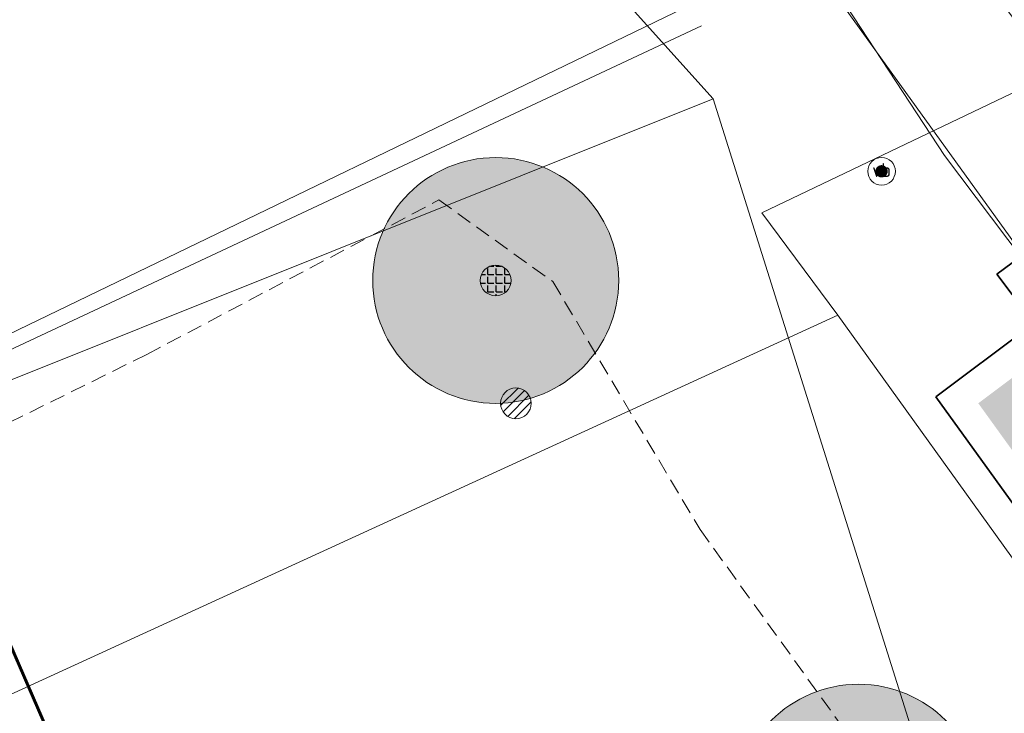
# Model space of a CAD drawing. Header units: metres. Extents: x 163543 to 168130, y 402678 to 405437.
# Tile 134 of 256: x 164777 to 164793, y 403559 to 403570. Entities that reach past the tile are written whole.
import ezdxf
from ezdxf.enums import TextEntityAlignment as Align

# ---------------------------------------------------------------- set-up
doc = ezdxf.new("R2010")
doc.units = ezdxf.units.M
doc.linetypes.add('X-CA190022.004-UO-DTM inmeting_v0.1$0$DASHED2', pattern=[0.375, 0.25, -0.125])
doc.linetypes.add('X-CA190022.004-UO-TXT_Tekst 1op200$0$AL-TEKENBLADGRENS', pattern=[11.5, 2.5, -1.5, 1, -1.5, 1, -1.5, 2.5])
doc.layers.get('0').update_dxf_attribs({"lineweight": 25})
doc.layers.add('X-CA190022.004-UO-ARC_Arcering$0$N-GV-GR-GRAS-A-200 GRASMENGSEL M1', color=62, linetype='Continuous', lineweight=18, transparency=0.5)
doc.layers.add('X-CA190022.004-UO-ARC_Arcering$0$N-WE-GR-GROENSTROOK-A', color=62, linetype='Continuous', lineweight=0, transparency=0.5)
for name, color, linetype, lineweight in [('X-CA190022.004-UO-BBM_bebording bebakening markering_v0.4$0$VERKEERSBORDPAAL', 7, 'Continuous', 25), ('X-CA190022.004-UO-BGT_Ondergrond$0$GE_244_Taludlijn_Lijn_GEM', 253, 'Continuous', 9), ('X-CA190022.004-UO-BGT_Ondergrond$0$GE_314_WGDRijbaanLokaleweg_Vlak_GEM', 253, 'Continuous', 9), ('X-CA190022.004-UO-BGT_Ondergrond$0$GE_367_OWGBerm_groenvoorziening_grasenk_GEM', 253, 'Continuous', 9), ('X-CA190022.004-UO-BGT_Ondergrond$0$GE_478_BTDGroenvoorziening_bosplantsoen_GEM', 253, 'Continuous', 9), ('X-CA190022.004-UO-BGT_Ondergrond$0$GE_479_BTDGroenvoorziening_grasenkruida_GEM', 253, 'Continuous', 9), ('X-CA190022.004-UO-BGT_Ondergrond$0$GE_814_BRDVerkeersbord_Punt_GEM', 253, 'Continuous', 9), ('X-CA190022.004-UO-DTM inmeting_v0.1$0$B-WE-AL-TOPOGRAFIE_CULTUURGRENS-G', 246, 'X-CA190022.004-UO-DTM inmeting_v0.1$0$DASHED2', 0), ('X-CA190022.004-UO-DTM inmeting_v0.1$0$B-WE-GR-BOOM-S', 246, 'Continuous', 0), ('X-CA190022.004-UO-DTM inmeting_v0.1$0$B-WE-VH-VERHARDING_ASFALT-G', 246, 'Continuous', 0), ('X-CA190022.004-UO-DWM_Beplanting$0$B-WE-GR-BOOM-S AFKOMSTIG UIT BGT', 252, 'Continuous', 0), ('X-CA190022.004-UO-GZM_Werkgrens_v0.2$0$N-WE-KG-GRENS_SYSTEEMGRENS-G', 7, 'X-CA190022.004-UO-GZM_Werkgrens_v0.2$0$KG-OG', 35), ('X-CA190022.004-UO-KAD_Percelen$0$B-WE-KG-GRENS_PERCEEL-GV', 150, 'Continuous', 9), ('X-CA190022.004-UO-TXT_Tekst 1op200$0$X-XX-AL-AANKLEDING-M', 7, 'Continuous', 18), ('X-CA190022.004-UO-TXT_Tekst 1op200$0$X-XX-AL-TEKENBLADGRENS-G', 7, 'X-CA190022.004-UO-TXT_Tekst 1op200$0$AL-TEKENBLADGRENS', 35)]:
    doc.layers.add(name, color=color, linetype=linetype, lineweight=lineweight)
doc.layers.add('X-CA190022.004-UO-DWM_Beplanting$0$B-WE-GR-BOOM-S AFKOMSTIG UIT BOMENBESTAND GEMEENTE', color=252, linetype='Continuous')
doc.layers.add('X-CA190022.004-UO-DWM_Beplanting$0$N-GV-GR-GRAS-A-200', color=7, linetype='Continuous')
doc.styles.add('X-CA190022.004-UO-BGT_Ondergrond$0$NLCS-ISO', font='NLCS-ISO.ttf')
doc.styles.add('X-CA190022.004-UO-TXT_Tekst 1op200$0$NLCS-ISO-M200-T18', font='NLCS-ISO.ttf', dxfattribs={"height": 0.36})
doc.linetypes.add('X-CA190022.004-UO-GZM_Werkgrens_v0.2$0$KG-OG', pattern='A,5.5,-1.5,[2,NLCS.SHX,S=0.5,R=0,X=0,Y=0],-1.5', length=8.5)
doc.dimstyles.new('X-CA190022.004-UO-TXT_Tekst 1op200$0$NLCS-M200-T18-PIJL_L2_H1', dxfattribs={"dimscale": 0.2, "dimtxt": 2.5, "dimasz": 1.8, "dimexe": 2, "dimexo": 2, "dimgap": 0.7, "dimtad": 1, "dimzin": 0, "dimdsep": 46, "dimtxsty": 'X-CA190022.004-UO-TXT_Tekst 1op200$0$NLCS-ISO-M200-T18', "dimcen": 0, "dimdle": 2, "dimclrd": 256, "dimclre": 256, "dimclrt": 10, "dimadec": 1, "dimazin": 0, "dimtfac": 1, "dimtdec": 3, "dimtofl": 0, "dimtmove": 0, "dimatfit": 3, "dimfxl": 2, "dimfxlon": 1, "dimtfillclr": 256, "dimtolj": 1, "dimtzin": 0, "dimlwd": -1, "dimlwe": -1, "dimarcsym": 0})

# ---------------------------------------------------------------- blocks, each defined once
blk = doc.blocks.new('X-CA190022.004-UO-BGT_Ondergrond$0$SIE-WEG_PAAL_VERKEERSBORD-SO')
at = {"linetype": 'ByBlock', "lineweight": 18}
blk.add_circle((0, 0), 1.5, dxfattribs=at)
at = {"linetype": 'ByBlock', "lineweight": 18, "style": 'X-CA190022.004-UO-BGT_Ondergrond$0$NLCS-ISO'}
blk.add_text('vb', height=1.5, dxfattribs=at).set_placement((0, 0.13), align=Align.MIDDLE_CENTER)
blk = doc.blocks.new('X-CA190022.004-UO-BGT_Ondergrond$0$IMGEOVerkeersbord')
at = {"xscale": 5, "yscale": 5, "zscale": 5}
blk.add_blockref('X-CA190022.004-UO-BGT_Ondergrond$0$SIE-WEG_PAAL_VERKEERSBORD-SO', (0, 0), dxfattribs=at)
blk = doc.blocks.new('X-CA190022.004-UO-DTM inmeting_v0.1$0$boom')
h = blk.add_hatch()
h.set_pattern_fill('ANSI31', color=256, scale=0.13)
h.paths.add_polyline_path([(-1, 0, 1), (1, 0, 1)])
blk.add_circle((0, 0), 1)
blk = doc.blocks.new('X-CA190022.004-UO-DWM_Beplanting$0$SGR-BOOM_01-SO')
at = {"linetype": 'ByBlock', "lineweight": 18}
h = blk.add_hatch(color=0, dxfattribs=at)
h.dxf.hatch_style = 1
edge = h.paths.add_edge_path()
edge.add_arc((0, 0), 0.25, 0, 360)
at = {"color": 0, "linetype": 'ByBlock', "lineweight": 18}
for radius in [2, 0.25]:
    blk.add_circle((0, 0), radius, dxfattribs=at)
blk = doc.blocks.new('X-CA190022.004-UO-DWM_Beplanting$0$IMGEOBoom')
at = {"transparency": 33554457}
h = blk.add_hatch(color=256, dxfattribs=at)
h.dxf.hatch_style = 1
edge = h.paths.add_edge_path()
edge.add_arc((0, 0), 100, 0, 360)
edge = h.paths.add_edge_path(flags=17)
edge.add_arc((0, 0), 12.5, 0, 360)
h = blk.add_hatch()
h.set_pattern_fill('ANGLE', color=256)
h.set_pattern_definition([(0, (0, 0), (0, 6.985), [5.08, -1.905]), (90, (0, 0), (-6.985, 4e-16), [5.08, -1.905])])
edge = h.paths.add_edge_path(flags=17)
edge.add_arc((0, 0), 12.5, 0, 360)
at = {"layer": 'X-CA190022.004-UO-DWM_Beplanting$0$N-GV-GR-GRAS-A-200'}
h = blk.add_hatch(color=256, dxfattribs=at)
h.dxf.hatch_style = 1
edge = h.paths.add_edge_path(flags=17)
edge.add_arc((0, 0), 12.5, 0, 360)
at = {"xscale": 50, "yscale": 50, "zscale": 50}
blk.add_blockref('X-CA190022.004-UO-DWM_Beplanting$0$SGR-BOOM_01-SO', (0, 0), dxfattribs=at)
blk = doc.blocks.new('X-CA190022.004-UO-BBM_bebording bebakening markering_v0.4$0$_Dot')
at = {"color": 0, "linetype": 'ByBlock', "const_width": 0.5}
blk.add_lwpolyline([(-0.25, 0, 1), (0.25, 0, 1)], format="xyb", close=True, dxfattribs=at)
blk = doc.blocks.new('*D1240')
at = {"layer": 'X-CA190022.004-UO-TXT_Tekst 1op200$0$X-XX-AL-AANKLEDING-M', "transparency": 16777216}
for p, q in [((164797.04, 403565.551), (164792.304, 403571.876)), ((164797.04, 403565.551), (164796.72, 403565.311)), ((164797.723, 403564.639), (164797.256, 403565.263)), ((164797.939, 403564.35), (164797.619, 403564.111))]:
    blk.add_line(p, q, dxfattribs=at)
for points in [[(164797.304, 403565.299), (164797.208, 403565.227), (164797.04, 403565.551)], [(164797.771, 403564.674), (164797.675, 403564.603), (164797.939, 403564.35)]]:
    blk.add_solid(points, dxfattribs=at)
at = {"layer": 'X-CA190022.004-UO-TXT_Tekst 1op200$0$X-XX-AL-AANKLEDING-M', "transparency": 16777216, "insert": (164794.524, 403569.945), "char_height": 0.36, "attachment_point": 5, "rotation": 306.8287, "style": 'X-CA190022.004-UO-TXT_Tekst 1op200$0$NLCS-ISO-M200-T18'}
blk.add_mtext('\\A1;Plateau opgang\\Psinus L=1.50m en H=0.12m', dxfattribs=at)

msp = doc.modelspace()

# ---------------------------------------------------------------- hatches: boundary and pattern name
at = {"layer": 'X-CA190022.004-UO-ARC_Arcering$0$N-GV-GR-GRAS-A-200 GRASMENGSEL M1'}
h = msp.add_hatch(dxfattribs=at)
h.set_pattern_fill('AGR-GRAS_02-SO', color=256, scale=0.1, pattern_type=2)
h.set_pattern_definition([(0, (0, 0), (1, 1), [0.25, -0.75]), (0, (0.55, 0.6), (1, 1), [0.25, -0.75]), (90, (0.1, 0.35), (-1, 1), [0.25, -0.75]), (90, (0.5, 0.7), (-1, 1), [0.25, -0.75]), (45, (0.2, 0.7), (0, 1), [0.25, -1.164213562]), (135, (0.55, 0), (-1, 0), [0.25, -1.164213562]), (26.5650512, (0.25, 0.3), (1, 4e-10), [0.25, -1.986067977]), (26.5650512, (0.7, 0.8), (1, 4e-10), [0.25, -1.986067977]), (63.43494882, (0.7, 0), (5e-11, 1), [0.25, -1.986067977]), (63.43494882, (0.25, 0.45), (5e-11, 1), [0.25, -1.986067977]), (63.43494882, (0.6, 0.2), (5e-11, 1), [0.25, -1.986067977]), (116.5650512, (0, 0.55), (-4e-10, 1), [0.25, -1.986067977]), (153.43494882, (0.2, 0.15), (-1, 5e-11), [0.25, -1.986067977])])
edge = h.paths.add_edge_path()
edge.add_line((164796.584, 403558.963), (164794.974, 403557.757))
edge.add_line((164794.974, 403557.757), (164794.674, 403557.537))
edge.add_line((164794.674, 403557.537), (164793.96, 403557.043))
edge.add_line((164793.96, 403557.043), (164793.234, 403556.582))
edge.add_line((164793.234, 403556.582), (164792.49, 403556.151))
edge.add_line((164792.49, 403556.151), (164791.73, 403555.749))
edge.add_line((164791.73, 403555.749), (164790.954, 403555.379))
edge.add_line((164790.954, 403555.379), (164790.163, 403555.04))
edge.add_line((164790.163, 403555.04), (164789.36, 403554.733))
edge.add_line((164789.36, 403554.733), (164788.545, 403554.458))
edge.add_line((164788.545, 403554.458), (164787.71, 403554.213))
edge.add_line((164787.71, 403554.213), (164787.498, 403554.156))
edge.add_line((164787.498, 403554.156), (164786.89, 403554.008))
edge.add_line((164786.89, 403554.008), (164786.044, 403553.831))
edge.add_line((164786.044, 403553.831), (164785.196, 403553.69))
edge.add_line((164785.196, 403553.69), (164784.343, 403553.582))
edge.add_line((164784.343, 403553.582), (164783.486, 403553.509))
edge.add_line((164783.486, 403553.509), (164782.627, 403553.47))
edge.add_line((164782.627, 403553.47), (164781.767, 403553.465))
edge.add_line((164781.767, 403553.465), (164780.908, 403553.495))
edge.add_line((164780.908, 403553.495), (164780.07, 403553.558))
edge.add_line((164780.07, 403553.558), (164779.168, 403553.661))
edge.add_line((164779.168, 403553.661), (164778.206, 403553.797))
edge.add_line((164778.206, 403553.797), (164777.068, 403553.91))
edge.add_line((164777.068, 403553.91), (164775.928, 403553.977))
edge.add_line((164775.928, 403553.977), (164774.786, 403553.999))
edge.add_line((164774.786, 403553.999), (164773.643, 403553.975))
edge.add_line((164773.643, 403553.975), (164772.501, 403553.906))
edge.add_line((164772.501, 403553.906), (164771.403, 403553.795))
edge.add_line((164771.403, 403553.795), (164771.053, 403553.751))
edge.add_line((164771.053, 403553.751), (164770.212, 403553.627))
edge.add_line((164770.212, 403553.627), (164769.098, 403553.423))
edge.add_line((164769.098, 403553.423), (164767.978, 403553.172))
edge.add_line((164767.978, 403553.172), (164766.868, 403552.876))
edge.add_line((164766.868, 403552.876), (164765.769, 403552.535))
edge.add_line((164765.769, 403552.535), (164764.685, 403552.15))
edge.add_line((164764.685, 403552.15), (164763.641, 403551.733))
edge.add_line((164763.641, 403551.733), (164763.103, 403551.498))
edge.add_line((164763.103, 403551.498), (164762.884, 403551.399))
edge.add_line((164762.884, 403551.399), (164763.543, 403550.051))
edge.add_line((164763.543, 403550.051), (164763.712, 403550.128))
edge.add_line((164763.712, 403550.128), (164764.219, 403550.348))
edge.add_line((164764.219, 403550.348), (164765.214, 403550.747))
edge.add_line((164765.214, 403550.747), (164766.242, 403551.111))
edge.add_line((164766.242, 403551.111), (164767.283, 403551.434))
edge.add_line((164767.283, 403551.434), (164768.336, 403551.715))
edge.add_line((164768.336, 403551.715), (164769.397, 403551.953))
edge.add_line((164769.397, 403551.953), (164770.456, 403552.147))
edge.add_line((164770.456, 403552.147), (164771.256, 403552.264))
edge.add_line((164771.256, 403552.264), (164771.572, 403552.304))
edge.add_line((164771.572, 403552.304), (164772.622, 403552.41))
edge.add_line((164772.622, 403552.41), (164773.704, 403552.476))
edge.add_line((164773.704, 403552.476), (164774.787, 403552.499))
edge.add_line((164774.787, 403552.499), (164775.87, 403552.478))
edge.add_line((164775.87, 403552.478), (164776.949, 403552.414))
edge.add_line((164776.949, 403552.414), (164778.027, 403552.307))
edge.add_line((164778.027, 403552.307), (164778.977, 403552.173))
edge.add_line((164778.977, 403552.173), (164779.908, 403552.066))
edge.add_line((164779.908, 403552.066), (164780.826, 403551.998))
edge.add_line((164780.826, 403551.998), (164781.745, 403551.966))
edge.add_line((164781.745, 403551.966), (164782.665, 403551.971))
edge.add_line((164782.665, 403551.971), (164783.584, 403552.013))
edge.add_line((164783.584, 403552.013), (164784.501, 403552.091))
edge.add_line((164784.501, 403552.091), (164785.413, 403552.206))
edge.add_line((164785.413, 403552.206), (164786.321, 403552.358))
edge.add_line((164786.321, 403552.358), (164787.232, 403552.547))
edge.add_line((164787.232, 403552.547), (164787.889, 403552.708))
edge.add_line((164787.889, 403552.708), (164788.114, 403552.768))
edge.add_line((164788.114, 403552.768), (164788.997, 403553.027))
edge.add_line((164788.997, 403553.027), (164789.868, 403553.321))
edge.add_line((164789.868, 403553.321), (164790.727, 403553.65))
edge.add_line((164790.727, 403553.65), (164791.573, 403554.012))
edge.add_line((164791.573, 403554.012), (164792.403, 403554.409))
edge.add_line((164792.403, 403554.409), (164793.217, 403554.838))
edge.add_line((164793.217, 403554.838), (164794.013, 403555.299))
edge.add_line((164794.013, 403555.299), (164794.789, 403555.792))
edge.add_line((164794.789, 403555.792), (164795.546, 403556.316))
edge.add_line((164795.546, 403556.316), (164795.868, 403556.553))
edge.add_line((164795.868, 403556.553), (164796.32, 403556.891))
edge.add_line((164796.32, 403556.891), (164797.091, 403557.468))
edge.add_arc((164795.592, 403559.469), 2.5, 306.8287, 317.7486)
edge.add_line((164797.443, 403557.788), (164796.584, 403558.963))
at = {"layer": 'X-CA190022.004-UO-ARC_Arcering$0$N-WE-GR-GROENSTROOK-A'}
h = msp.add_hatch(color=256, dxfattribs=at)
h.dxf.hatch_style = 1
h.paths.add_polyline_path([(164794.67, 403565.025), (164793.069, 403563.826), (164793.507, 403563.218), (164795.589, 403560.329), (164797.507, 403561.088)])

# ---------------------------------------------------------------- linework, layer by layer
at = {"layer": 'X-CA190022.004-UO-BGT_Ondergrond$0$GE_244_Taludlijn_Lijn_GEM'}
msp.add_line((164788.57, 403569.97), (164770.122, 403561.314), dxfattribs=at)
at = {"layer": 'X-CA190022.004-UO-BGT_Ondergrond$0$GE_314_WGDRijbaanLokaleweg_Vlak_GEM', "flags": 128}
msp.add_lwpolyline([(164794.593, 403571.459), (164802.303, 403561.201), (164802.426, 403561.037), (164799.138, 403558.825), (164799.013, 403558.998), (164791.246, 403569.777), (164789.45, 403572.27), (164787.089, 403575.482), (164790.537, 403577.132), (164792.33, 403574.47), (164794.593, 403571.459)], dxfattribs=at)
at = {"layer": 'X-CA190022.004-UO-BGT_Ondergrond$0$GE_367_OWGBerm_groenvoorziening_grasenk_GEM', "flags": 128}
msp.add_lwpolyline([(164792.813, 403555.884), (164788.756, 403568.779), (164779.82, 403578.718), (164780.297, 403579.918), (164780.083, 403581.411), (164779.286, 403583.069), (164777.942, 403584.129), (164776.87, 403584.714), (164775.323, 403584.718), (164772.207, 403588.601), (164773.725, 403589.173), (164774.908, 403589.078), (164777.419, 403588.599), (164781.692, 403582.555), (164782.06, 403582.745), (164784.897, 403578.462), (164787.089, 403575.482), (164789.45, 403572.27), (164791.246, 403569.777), (164799.013, 403558.998)], dxfattribs=at)
at = {"layer": 'X-CA190022.004-UO-BGT_Ondergrond$0$GE_478_BTDGroenvoorziening_bosplantsoen_GEM', "flags": 128}
for points in [[(164785.925, 403550.471), (164784.135, 403551.121), (164776.991, 403553.714), (164771.276, 403554.19), (164770.664, 403556.413), (164771.397, 403558.596), (164770.122, 403561.314), (164788.756, 403568.779)], [(164788.756, 403568.779), (164792.813, 403555.884)]]:
    msp.add_lwpolyline(points, dxfattribs=at)
at = {"layer": 'X-CA190022.004-UO-BGT_Ondergrond$0$GE_479_BTDGroenvoorziening_grasenkruida_GEM', "flags": 128}
msp.add_lwpolyline([(164637.795, 403509.882), (164672.252, 403526.504), (164707.753, 403543.439), (164730.663, 403554.28), (164755.469, 403566.516), (164774.278, 403575.493), (164778.452, 403577.684), (164779.82, 403578.718), (164788.756, 403568.779), (164770.122, 403561.314)], dxfattribs=at)
at = {"layer": 'X-CA190022.004-UO-DTM inmeting_v0.1$0$B-WE-AL-TOPOGRAFIE_CULTUURGRENS-G'}
for p, q in [((164779.549, 403564.621, 9.864), (164784.298, 403567.134, 9.962)), ((164784.298, 403567.134, 9.962), (164786.15, 403565.805, 9.998)), ((164786.15, 403565.805, 9.998), (164788.545, 403561.77, 9.936)), ((164779.549, 403564.621, 9.864), (164775.184, 403562.457, 9.675)), ((164788.545, 403561.77, 9.936), (164792.302, 403556.559, 9.509))]:
    msp.add_line(p, q, dxfattribs=at)
at = {"layer": 'X-CA190022.004-UO-DTM inmeting_v0.1$0$B-WE-VH-VERHARDING_ASFALT-G'}
msp.add_polyline3d([(164792.908, 403549.9, 9.139), (164796.349, 403551.525, 9.297), (164799.151, 403553.105, 9.453), (164801.057, 403554.249, 9.563), (164801.372, 403554.68, 9.602), (164801.416, 403555.417, 9.632), (164801.061, 403556.16, 9.65), (164799.82, 403558.04, 9.702), (164796.371, 403562.744, 9.83), (164792.519, 403567.859, 10.004), (164789.797, 403572.014, 10.108)], dxfattribs=at)
at = {"layer": 'X-CA190022.004-UO-GZM_Werkgrens_v0.2$0$N-WE-KG-GRENS_SYSTEEMGRENS-G', "ltscale": 0.2, "flags": 128}
msp.add_lwpolyline([(164202.447, 403276.261, -0.007014), (164204.684, 403278.194), (164207.732, 403280.631), (164216.351, 403287.471), (164219.004, 403289.434), (164219.375, 403289.729), (164237.184, 403303.185), (164244.587, 403308.605), (164248.73, 403311.638), (164253.977, 403315.367), (164261.175, 403320.48), (164269.682, 403326.324), (164277.478, 403331.538), (164300.139, 403346.153), (164322.964, 403359.926), (164334.073, 403366.292), (164351.665, 403375.797), (164373.742, 403387.55), (164399.95, 403400.464), (164429.28, 403414.743), (164430.124, 403415.141), (164430.948, 403415.506), (164431.777, 403415.846), (164432.615, 403416.161), (164433.462, 403416.453), (164434.316, 403416.72), (164435.176, 403416.962), (164436.043, 403417.179), (164436.306, 403417.259, -0.099821), (164451.982, 403417.179, 0.131087), (164471.53, 403420.948), (164482.533, 403426.243), (164490.693, 403418.8), (164492.586, 403419.707), (164495.404, 403416.53, -0.0101), (164498.074, 403413.536), (164499.385, 403412.005), (164502.276, 403408.653), (164509.274, 403412.948), (164511.768, 403416.461), (164509.186, 403420.201, -0.175036), (164509.321, 403422.135, -0.180129), (164510.517, 403423.431), (164518.825, 403427.315), (164545.03, 403439.927), (164571.695, 403452.754), (164577.955, 403456.064), (164591.472, 403464.142), (164595.446, 403466.159), (164599.431, 403468.182), (164600.854, 403468.863), (164605.94, 403471.242), (164622.016, 403477.758), (164627.273, 403479.889), (164631.947, 403481.905), (164633.267, 403482.539, 0.084778), (164642.609, 403485.38), (164759.332, 403541.386), (164770.974, 403544.815), (164773.272, 403545.397), (164787.887, 403542.29), (164789.899, 403542.38), (164793.252, 403543.048), (164800.24, 403546.814), (164803.671, 403549.366), (164804.774, 403550.36), (164806.983, 403547.387), (164807.907, 403546.199), (164811.87, 403549.281), (164810.953, 403550.46), (164809.512, 403552.406), (164808.343, 403553.575), (164810.024, 403555.089), (164807.827, 403558.012), (164809.834, 403559.516, 0.087199), (164816.707, 403566.833, -0.136189), (164825.151, 403574.239), (164897.952, 403609.34), (164931.093, 403625.32), (165054.784, 403684.96), (165123.155, 403717.926), (165148.566, 403730.033), (165175.654, 403740.478), (165188.146, 403744.824), (165187.632, 403748.092), (165185.258, 403754.932), (165180.038, 403753.689, 0.027846), (165177.051, 403752.466), (165119.698, 403725.141), (165051.309, 403692.167), (164927.618, 403632.527), (164894.477, 403616.547), (164821.676, 403581.445, 0.136189), (164810.016, 403571.218, -0.087199), (164805.039, 403565.919), (164803.02, 403564.408), (164799.415, 403569.204), (164798.615, 403568.604), (164797.815, 403568.006), (164797.216, 403568.806), (164793.371, 403565.926), (164793.97, 403565.126), (164792.376, 403563.932), (164795.885, 403559.064, -0.201548), (164780.097, 403554.057, 0.075656), (164771.169, 403553.982, -0.009755), (164764.075, 403552.536), (164754.286, 403547.799), (164747.474, 403544.606), (164708.34, 403525.583), (164686.218, 403515.365), (164675.148, 403509.865), (164663.524, 403504.258), (164644.327, 403495.071), (164639.493, 403492.723), (164638.201, 403492.127, -0.201818), (164621.846, 403491.8, 0.209498), (164598.58, 403490.973), (164556.157, 403470.566), (164536.299, 403461.008), (164516.318, 403451.408), (164508.232, 403447.512), (164500.187, 403443.642), (164497.203, 403443.008), (164495.09, 403442.274, 0.130794), (164492.913, 403444.811), (164488.435, 403447.885), (164494.899, 403449.835), (164490.315, 403452.233), (164484.484, 403450.597, -0.076427), (164479.748, 403454.723), (164478.799, 403455.857), (164474.918, 403452.962), (164457.343, 403473.566), (164451.257, 403468.374), (164465.519, 403451.653, -0.484297), (164464.817, 403448.113), (164461.416, 403446.394), (164463.893, 403441.77), (164464.916, 403439.614), (164433.017, 403424.683, 0.05166), (164425.3, 403421.703), (164396.431, 403407.648), (164370.094, 403394.67), (164347.884, 403382.848), (164330.182, 403373.283), (164318.908, 403366.822), (164295.903, 403352.941), (164273.086, 403338.225), (164265.193, 403332.947), (164256.594, 403327.039), (164249.344, 403321.888), (164244.05, 403318.127), (164239.86, 403315.06), (164232.409, 403309.604), (164214.476, 403296.054), (164201.289, 403285.589, 0.012131), (164197.414, 403282.357)], format="xyb", close=True, dxfattribs=at)
at = {"layer": 'X-CA190022.004-UO-KAD_Percelen$0$B-WE-KG-GRENS_PERCEEL-GV', "flags": 128}
for points in [[(164460.276, 403427.915), (164466.349, 403415.367), (164487.883, 403425.722), (164496.111, 403429.679), (164555.855, 403458.619), (164593.206, 403476.41), (164588.97, 403485.217), (164612.074, 403496.328), (164616.314, 403487.512), (164746.772, 403550.188), (164893.326, 403621.049), (164887.38, 403633.726), (164740.684, 403562.794), (164610.094, 403500.047), (164549.795, 403471.239), (164478.654, 403436.809)], [(164468.748, 403410.406), (164486.08, 403417.995), (164492.111, 403420.636), (164493.855, 403418.592), (164495.298, 403416.903), (164503.089, 403421.185), (164615.905, 403478.304), (164662.782, 403501.158), (164772.136, 403553.829), (164770.057, 403555.749), (164790.783, 403565.26), (164789.551, 403566.923), (164799.538, 403571.715), (164894.973, 403617.537), (164893.326, 403621.049), (164746.772, 403550.188), (164616.314, 403487.512), (164616.456, 403487.216), (164593.352, 403476.106), (164593.206, 403476.41), (164555.855, 403458.619), (164496.111, 403429.679), (164487.883, 403425.722), (164466.349, 403415.367)], [(164615.905, 403478.304), (164503.089, 403421.185), (164504.937, 403419.149), (164510.499, 403421.842), (164619.909, 403474.821), (164758.78, 403541.048), (164766.236, 403544.544), (164771.263, 403545.786), (164774.138, 403545.724), (164787.928, 403542.792), (164789.839, 403542.878), (164793.081, 403543.524), (164802.649, 403548.73), (164790.783, 403565.26), (164770.057, 403555.749), (164772.136, 403553.829), (164662.782, 403501.158)]]:
    msp.add_lwpolyline(points, close=True, dxfattribs=at)
msp.add_lwpolyline([(164995.489, 403499.804), (164929.892, 403473.773), (164921.88, 403477.54), (164891.81, 403488.06), (164880.122, 403492.516), (164853.636, 403502.187), (164850.36, 403503.946), (164847.738, 403505.918), (164819.424, 403544.122), (164812.884, 403553.196), (164799.538, 403571.715), (164789.551, 403566.923), (164790.783, 403565.26), (164802.649, 403548.73), (164808.436, 403540.853), (164833.316, 403507.004), (164848.867, 403493.07), (164858.048, 403489.835), (164865.033, 403489.542), (164912.727, 403472.756), (164924.085, 403466.159)], dxfattribs=at)
at = {"layer": 'X-CA190022.004-UO-TXT_Tekst 1op200$0$X-XX-AL-TEKENBLADGRENS-G', "const_width": 0.05, "flags": 128}
msp.add_lwpolyline([(164790.767, 403528.837), (164770.285, 403576.174)], dxfattribs=at)

# ---------------------------------------------------------------- block references
at = {"layer": 'X-CA190022.004-UO-BBM_bebording bebakening markering_v0.4$0$VERKEERSBORDPAAL', "xscale": 0.2, "yscale": 0.2, "zscale": 0.2, "rotation": 40.90595480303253}
msp.add_blockref('X-CA190022.004-UO-BBM_bebording bebakening markering_v0.4$0$_Dot', (164791.496, 403567.601), dxfattribs=at)
at = {"layer": 'X-CA190022.004-UO-BGT_Ondergrond$0$GE_814_BRDVerkeersbord_Punt_GEM', "xscale": 0.03, "yscale": 0.03, "zscale": 0.02}
msp.add_blockref('X-CA190022.004-UO-BGT_Ondergrond$0$IMGEOVerkeersbord', (164791.496, 403567.601), dxfattribs=at)
at = {"layer": 'X-CA190022.004-UO-DTM inmeting_v0.1$0$B-WE-GR-BOOM-S', "linetype": 'ByBlock', "lineweight": -2, "xscale": 0.25, "yscale": 0.25, "zscale": 0.25}
msp.add_blockref('X-CA190022.004-UO-DTM inmeting_v0.1$0$boom', (164785.549, 403563.825, 10.158), dxfattribs=at)
at = {"layer": 'X-CA190022.004-UO-DWM_Beplanting$0$B-WE-GR-BOOM-S AFKOMSTIG UIT BGT', "xscale": 0.02, "yscale": 0.02, "zscale": 0.02}
msp.add_blockref('X-CA190022.004-UO-DWM_Beplanting$0$IMGEOBoom', (164785.221, 403565.824), dxfattribs=at)
at = {"layer": 'X-CA190022.004-UO-DWM_Beplanting$0$B-WE-GR-BOOM-S AFKOMSTIG UIT BOMENBESTAND GEMEENTE', "xscale": 0.02, "yscale": 0.02, "zscale": 0.02}
for p in [(164785.221, 403565.824), (164791.122, 403557.254)]:
    msp.add_blockref('X-CA190022.004-UO-DWM_Beplanting$0$IMGEOBoom', p, dxfattribs=at)

# ---------------------------------------------------------------- dimensions: what is measured, and where the dimension line sits
at = {"layer": 'X-CA190022.004-UO-TXT_Tekst 1op200$0$X-XX-AL-AANKLEDING-M'}
dim = msp.add_linear_dim(base=(164797.04, 403565.551), p1=(164797.966, 403564.37), p2=(164797.067, 403565.571), angle=126.8287, text='Plateau opgang\\Psinus L=1.50m en H=0.12m', dimstyle='X-CA190022.004-UO-TXT_Tekst 1op200$0$NLCS-M200-T18-PIJL_L2_H1', override={"dimclrt": 256}, dxfattribs=at)
dim.commit()
dim.dimension.update_dxf_attribs({"geometry": '*D1240', "text_midpoint": (164794.028, 403569.574), "dimtype": 161})

doc.saveas('drawing.dxf')
